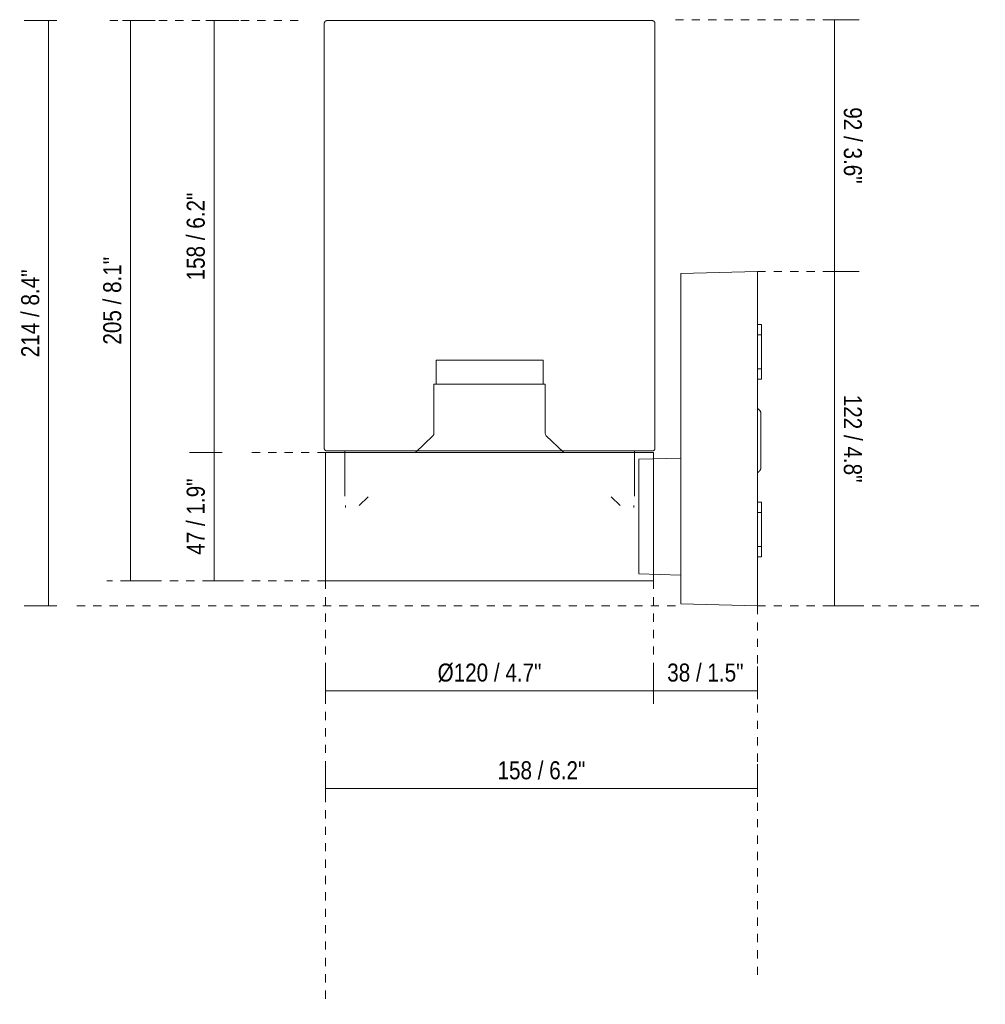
# Model space of a CAD drawing. Header units: millimetres. Extents: x -3130 to -1958, y 885 to 6569.
# Tile 1 of 4: x -2582 to -2229, y 885 to 1246. Entities that reach past the tile are written whole.
import ezdxf

# ---------------------------------------------------------------- set-up
doc = ezdxf.new("R2010")
doc.units = ezdxf.units.MM
doc.linetypes.add('Dash', pattern=[6, 3, -3])
doc.layers.add('A-ANNO-DIMS', color=7, linetype='Dash', lineweight=9, true_color=0xd2d2d2)
doc.layers.add('A-ANNO-DIMS-3', color=7, linetype='Continuous', lineweight=9)
doc.layers.add('E-LITE-EQPM', color=7, linetype='Continuous', lineweight=20)
doc.styles.add('Arial Narrow', font='ARIALN.TTF', dxfattribs={"height": 6.6})
doc.dimstyles.new('FARO_-_2_2mm_Arial_Narrow_mm_Inch_Left', dxfattribs={"dimscale": 304.8, "dimtxt": 6.754644, "dimasz": 0, "dimexe": 0.029528, "dimexo": 0.0625, "dimgap": 0.004921, "dimtad": 1, "dimdec": 0, "dimzin": 0, "dimdsep": 46, "dimtxsty": 'Arial Narrow', "dimblk1": 'NONE', "dimblk2": 'NONE', "dimsah": 1, "dimcen": 0.09, "dimadec": 0, "dimazin": 0, "dimtfac": 1, "dimtdec": 4, "dimtix": 1, "dimtmove": 0, "dimatfit": 3, "dimfxl": 0.009843, "dimfxlon": 1, "dimtvp": 1, "dimtolj": 1, "dimtzin": 0, "dimarcsym": 2})
doc.dimstyles.new('FARO_-_2_2mm_Arial_Narrow_mm_Inch_Right', dxfattribs={"dimscale": 304.8, "dimtxt": 6.754644, "dimasz": 0, "dimexe": 0.029528, "dimexo": 0.0625, "dimgap": 0.004921, "dimtad": 1, "dimdec": 0, "dimzin": 0, "dimdsep": 46, "dimtxsty": 'Arial Narrow', "dimblk1": 'NONE', "dimblk2": 'NONE', "dimsah": 1, "dimcen": 0.09, "dimadec": 0, "dimazin": 0, "dimtfac": 1, "dimtdec": 4, "dimtix": 1, "dimtmove": 0, "dimatfit": 3, "dimfxl": 0.009843, "dimfxlon": 1, "dimtvp": 1, "dimtolj": 1, "dimtzin": 0, "dimarcsym": 2})

# ---------------------------------------------------------------- blocks, each defined once
blk = doc.blocks.new('WALL - 71743 KILA Dark grey wall lamp transparent-480514-Frontal_PDF')
at = {"layer": 'E-LITE-EQPM'}
for p, q in [((-3129.82, 1244.47), (-3129.82, 1089)), ((-3008.82, 1089), (-3008.82, 1244.47)), ((-2971.35, 1153.73), (-2999.35, 1153)), ((-2971.35, 1031.27), (-2971.35, 1153.73)), ((-2999.35, 1153), (-2999.35, 1032)), ((-2969.85, 1134.27), (-2971.35, 1134.27)), ((-2969.85, 1134.27), (-2969.85, 1124.27)), ((-2969.85, 1130.53), (-2971.35, 1130.53)), ((-2969.85, 1124.27), (-2969.85, 1114.27)), ((-2971.35, 1118), (-2969.85, 1118)), ((-2971.35, 1114.27), (-2969.85, 1114.27)), ((-2970.32, 1102.61), (-2970.28, 1102.53)), ((-2970.02, 1101.59), (-2970.02, 1101.5)), ((-3129.32, 1087.5), (-3129.32, 1040.5)), ((-3009.32, 1087.5), (-3129.32, 1087.5)), ((-3122.32, 1088), (-3122.32, 1071.5)), ((-3016.32, 1071.5), (-3016.32, 1088)), ((-2999.35, 1085.4), (-3014.77, 1084.99)), ((-3014.77, 1084.99), (-3014.77, 1043.01)), ((-3009.32, 1040.5), (-3009.32, 1087.5)), ((-2970.36, 1080.92), (-2970.36, 1080.92)), ((-3113.76, 1071.17), (-3117.02, 1068.09)), ((-3021.61, 1068.09), (-3024.87, 1071.17)), ((-3122.08, 1068.09), (-3122.08, 1067.29)), ((-3016.56, 1067.29), (-3016.56, 1068.09)), ((-2969.85, 1069.25), (-2971.35, 1069.25)), ((-2969.85, 1069.25), (-2969.85, 1059.25)), ((-2969.85, 1065.52), (-2971.35, 1065.52)), ((-2969.85, 1059.25), (-2969.85, 1049.25)), ((-2971.35, 1052.98), (-2969.85, 1052.98)), ((-2971.35, 1049.25), (-2969.85, 1049.25)), ((-2999.35, 1042.6), (-3014.77, 1043.01)), ((-3129.32, 1040.5), (-3009.32, 1040.5)), ((-2971.35, 1031.27), (-2999.35, 1032))]:
    blk.add_line(p, q, dxfattribs=at)
at = {"layer": 'E-LITE-EQPM', "flags": 128}
for points in [[(-3129.82, 1244.47), (-3129.82, 1244.51), (-3129.81, 1244.55), (-3129.81, 1244.59), (-3129.8, 1244.63), (-3129.8, 1244.67), (-3129.79, 1244.71), (-3129.78, 1244.75), (-3129.76, 1244.79), (-3129.75, 1244.83), (-3129.74, 1244.87), (-3129.72, 1244.91), (-3129.7, 1244.94), (-3129.68, 1244.98), (-3129.66, 1245.02), (-3129.64, 1245.05), (-3129.61, 1245.08), (-3129.59, 1245.12), (-3129.56, 1245.15), (-3129.53, 1245.18), (-3129.5, 1245.21), (-3129.47, 1245.24), (-3129.44, 1245.26), (-3129.41, 1245.29), (-3129.38, 1245.31), (-3129.34, 1245.34), (-3129.31, 1245.36), (-3129.27, 1245.38), (-3129.23, 1245.4), (-3129.2, 1245.41), (-3129.16, 1245.43), (-3129.12, 1245.44), (-3129.08, 1245.46), (-3129.04, 1245.47), (-3129, 1245.48), (-3128.96, 1245.48), (-3128.92, 1245.49), (-3128.88, 1245.5), (-3128.84, 1245.5), (-3128.79, 1245.5), (-3128.78, 1245.5)], [(-3009.85, 1245.5), (-3009.9, 1245.5), (-3010.04, 1245.5), (-3010.28, 1245.5), (-3010.61, 1245.5), (-3011.04, 1245.5), (-3011.56, 1245.5), (-3012.17, 1245.5), (-3012.87, 1245.5), (-3013.67, 1245.5), (-3014.55, 1245.5), (-3015.52, 1245.5), (-3016.57, 1245.5), (-3017.71, 1245.5), (-3018.94, 1245.5), (-3020.24, 1245.5), (-3021.62, 1245.5), (-3023.08, 1245.5), (-3024.61, 1245.5), (-3026.22, 1245.5), (-3027.89, 1245.5), (-3029.63, 1245.5), (-3031.43, 1245.5), (-3033.29, 1245.5), (-3035.21, 1245.5), (-3037.19, 1245.5), (-3039.22, 1245.5), (-3041.29, 1245.5), (-3043.41, 1245.5), (-3045.57, 1245.5), (-3047.77, 1245.5), (-3050, 1245.5), (-3052.27, 1245.5), (-3054.56, 1245.5), (-3056.88, 1245.5), (-3059.21, 1245.5), (-3061.56, 1245.5), (-3063.93, 1245.5), (-3066.3, 1245.5), (-3068.68, 1245.5), (-3071.05, 1245.5), (-3073.43, 1245.5), (-3075.8, 1245.5), (-3078.16, 1245.5), (-3080.5, 1245.5), (-3082.83, 1245.5), (-3085.13, 1245.5), (-3087.41, 1245.5), (-3089.66, 1245.5), (-3091.88, 1245.5), (-3094.06, 1245.5), (-3096.21, 1245.5), (-3098.31, 1245.5), (-3100.36, 1245.5), (-3102.36, 1245.5), (-3104.31, 1245.5), (-3106.21, 1245.5), (-3108.04, 1245.5), (-3109.82, 1245.5), (-3111.53, 1245.5), (-3113.17, 1245.5), (-3114.74, 1245.5), (-3116.24, 1245.5), (-3117.66, 1245.5), (-3119.01, 1245.5), (-3120.27, 1245.5), (-3121.46, 1245.5), (-3122.56, 1245.5), (-3123.58, 1245.5), (-3124.51, 1245.5), (-3125.35, 1245.5), (-3126.1, 1245.5), (-3126.76, 1245.5), (-3127.33, 1245.5), (-3127.8, 1245.5), (-3128.19, 1245.5), (-3128.48, 1245.5), (-3128.67, 1245.5), (-3128.77, 1245.5), (-3128.78, 1245.5)], [(-3128.78, 1245.5), (-3128.74, 1245.5), (-3128.59, 1245.5), (-3128.36, 1245.5), (-3128.02, 1245.5), (-3127.6, 1245.5), (-3127.47, 1245.5)], [(-3011.17, 1245.5), (-3010.83, 1245.5), (-3010.45, 1245.5), (-3010.16, 1245.5), (-3009.97, 1245.5), (-3009.87, 1245.5), (-3009.85, 1245.5)], [(-3009.85, 1245.5), (-3009.81, 1245.5), (-3009.77, 1245.5), (-3009.73, 1245.49), (-3009.69, 1245.49), (-3009.65, 1245.48), (-3009.61, 1245.47), (-3009.57, 1245.46), (-3009.53, 1245.45), (-3009.49, 1245.43), (-3009.45, 1245.42), (-3009.41, 1245.4), (-3009.38, 1245.38), (-3009.34, 1245.36), (-3009.3, 1245.34), (-3009.27, 1245.32), (-3009.24, 1245.3), (-3009.2, 1245.27), (-3009.17, 1245.24), (-3009.14, 1245.22), (-3009.11, 1245.19), (-3009.08, 1245.16), (-3009.06, 1245.12), (-3009.03, 1245.09), (-3009.01, 1245.06), (-3008.98, 1245.02), (-3008.96, 1244.99), (-3008.94, 1244.95), (-3008.92, 1244.92), (-3008.91, 1244.88), (-3008.89, 1244.84), (-3008.88, 1244.8), (-3008.86, 1244.76), (-3008.85, 1244.72), (-3008.84, 1244.68), (-3008.83, 1244.64), (-3008.83, 1244.6), (-3008.82, 1244.56), (-3008.82, 1244.52), (-3008.82, 1244.48), (-3008.82, 1244.47)], [(-2971.35, 1103.52), (-2971.3, 1103.5), (-2971.22, 1103.46), (-2971.14, 1103.42), (-2971.06, 1103.37), (-2970.99, 1103.32), (-2970.92, 1103.27), (-2970.85, 1103.21), (-2970.78, 1103.16), (-2970.71, 1103.1), (-2970.65, 1103.03)], [(-2971.35, 1103.52), (-2971.3, 1103.5), (-2971.22, 1103.46), (-2971.14, 1103.42), (-2971.06, 1103.37), (-2970.99, 1103.32), (-2970.92, 1103.27), (-2970.85, 1103.21), (-2970.78, 1103.16), (-2970.71, 1103.1), (-2970.65, 1103.03), (-2970.59, 1102.97), (-2970.53, 1102.9), (-2970.47, 1102.83), (-2970.42, 1102.76), (-2970.37, 1102.68), (-2970.32, 1102.61), (-2970.28, 1102.53), (-2970.24, 1102.45), (-2970.2, 1102.37), (-2970.17, 1102.29), (-2970.14, 1102.2), (-2970.11, 1102.12), (-2970.09, 1102.03), (-2970.07, 1101.94), (-2970.05, 1101.86), (-2970.04, 1101.77), (-2970.03, 1101.68), (-2970.02, 1101.59), (-2970.02, 1101.5), (-2970.02, 1101.48)], [(-2970.53, 1102.9), (-2970.47, 1102.83), (-2970.42, 1102.76), (-2970.38, 1102.7)], [(-2970.2, 1102.37), (-2970.17, 1102.29), (-2970.14, 1102.2), (-2970.11, 1102.12)], [(-2970.09, 1102.03), (-2970.07, 1101.94), (-2970.06, 1101.92)], [(-2970.02, 1091.79), (-2970.02, 1092.18), (-2970.02, 1092.56), (-2970.02, 1092.95), (-2970.02, 1093.33), (-2970.02, 1093.72), (-2970.02, 1094.09), (-2970.02, 1094.47), (-2970.02, 1094.84), (-2970.02, 1095.2), (-2970.02, 1095.56), (-2970.02, 1095.92), (-2970.02, 1096.26), (-2970.02, 1096.6), (-2970.02, 1096.94), (-2970.02, 1097.26), (-2970.02, 1097.57), (-2970.02, 1097.88), (-2970.02, 1098.18), (-2970.02, 1098.46), (-2970.02, 1098.74), (-2970.02, 1099), (-2970.02, 1099.26), (-2970.02, 1099.5), (-2970.02, 1099.73), (-2970.02, 1099.94), (-2970.02, 1100.14), (-2970.02, 1100.33), (-2970.02, 1100.51), (-2970.02, 1100.67), (-2970.02, 1100.82), (-2970.02, 1100.95), (-2970.02, 1101.07), (-2970.02, 1101.17), (-2970.02, 1101.26), (-2970.02, 1101.34), (-2970.02, 1101.39), (-2970.02, 1101.44), (-2970.02, 1101.46), (-2970.02, 1101.48), (-2970.02, 1101.48)], [(-2970.02, 1101.48), (-2970.02, 1101.47), (-2970.02, 1101.45), (-2970.02, 1101.41), (-2970.02, 1101.35), (-2970.02, 1101.28), (-2970.02, 1101.2), (-2970.02, 1101.1), (-2970.02, 1100.98), (-2970.02, 1100.86), (-2970.02, 1100.71), (-2970.02, 1100.55), (-2970.02, 1100.38), (-2970.02, 1100.2), (-2970.02, 1100), (-2970.02, 1099.78), (-2970.02, 1099.56), (-2970.02, 1099.32), (-2970.02, 1099.07), (-2970.02, 1098.81), (-2970.02, 1098.54), (-2970.02, 1098.26), (-2970.02, 1097.96), (-2970.02, 1097.66), (-2970.02, 1097.35), (-2970.02, 1097.02), (-2970.02, 1096.69), (-2970.02, 1096.36), (-2970.02, 1096.25)], [(-2970.02, 1096.22), (-2970.02, 1096.01), (-2970.02, 1095.66), (-2970.02, 1095.3), (-2970.02, 1094.94), (-2970.02, 1094.57), (-2970.02, 1094.19), (-2970.02, 1093.82), (-2970.02, 1093.44), (-2970.02, 1093.05), (-2970.02, 1092.67), (-2970.02, 1092.28), (-2970.02, 1091.9), (-2970.02, 1091.79)], [(-3128.81, 1088), (-3128.85, 1088), (-3128.89, 1088), (-3128.93, 1088.01), (-3128.97, 1088.01), (-3129.01, 1088.02), (-3129.05, 1088.03), (-3129.09, 1088.04), (-3129.13, 1088.05), (-3129.17, 1088.06), (-3129.2, 1088.08), (-3129.24, 1088.1), (-3129.28, 1088.11), (-3129.31, 1088.13), (-3129.35, 1088.15), (-3129.38, 1088.18), (-3129.41, 1088.2), (-3129.44, 1088.22), (-3129.48, 1088.25), (-3129.51, 1088.28), (-3129.53, 1088.3), (-3129.56, 1088.33), (-3129.59, 1088.36), (-3129.61, 1088.4), (-3129.64, 1088.43), (-3129.66, 1088.46), (-3129.68, 1088.5), (-3129.7, 1088.53), (-3129.72, 1088.57), (-3129.73, 1088.6), (-3129.75, 1088.64), (-3129.76, 1088.68), (-3129.77, 1088.72), (-3129.79, 1088.75), (-3129.79, 1088.79), (-3129.8, 1088.83), (-3129.81, 1088.87), (-3129.81, 1088.91), (-3129.82, 1088.95), (-3129.82, 1088.99), (-3129.82, 1089)], [(-3008.82, 1089), (-3008.82, 1088.96), (-3008.82, 1088.92), (-3008.83, 1088.88), (-3008.83, 1088.84), (-3008.84, 1088.8), (-3008.85, 1088.76), (-3008.86, 1088.73), (-3008.87, 1088.69), (-3008.88, 1088.65), (-3008.9, 1088.61), (-3008.91, 1088.58), (-3008.93, 1088.54), (-3008.95, 1088.5), (-3008.97, 1088.47), (-3008.99, 1088.44), (-3009.02, 1088.4), (-3009.04, 1088.37), (-3009.07, 1088.34), (-3009.1, 1088.31), (-3009.12, 1088.28), (-3009.15, 1088.26), (-3009.18, 1088.23), (-3009.21, 1088.21), (-3009.25, 1088.18), (-3009.28, 1088.16), (-3009.31, 1088.14), (-3009.35, 1088.12), (-3009.39, 1088.1), (-3009.42, 1088.08), (-3009.46, 1088.07), (-3009.5, 1088.05), (-3009.53, 1088.04), (-3009.57, 1088.03), (-3009.61, 1088.02), (-3009.65, 1088.01), (-3009.69, 1088.01), (-3009.73, 1088), (-3009.77, 1088), (-3009.81, 1088), (-3009.82, 1088)], [(-2970.02, 1091.79), (-2970.02, 1091.4), (-2970.02, 1091.02), (-2970.02, 1090.63), (-2970.02, 1090.25), (-2970.02, 1089.87), (-2970.02, 1089.49), (-2970.02, 1089.11), (-2970.02, 1088.74), (-2970.02, 1088.38), (-2970.02, 1088.02), (-2970.02, 1087.67), (-2970.02, 1087.32), (-2970.02, 1086.98), (-2970.02, 1086.65), (-2970.02, 1086.32), (-2970.02, 1086.01), (-2970.02, 1085.7), (-2970.02, 1085.4), (-2970.02, 1085.12), (-2970.02, 1084.84), (-2970.02, 1084.58), (-2970.02, 1084.33), (-2970.02, 1084.09), (-2970.02, 1083.86), (-2970.02, 1083.64), (-2970.02, 1083.44), (-2970.02, 1083.25), (-2970.02, 1083.07), (-2970.02, 1082.91), (-2970.02, 1082.76), (-2970.02, 1082.63), (-2970.02, 1082.51), (-2970.02, 1082.41), (-2970.02, 1082.32), (-2970.02, 1082.25), (-2970.02, 1082.19), (-2970.02, 1082.15), (-2970.02, 1082.12), (-2970.02, 1082.11), (-2970.02, 1082.11)], [(-2970.02, 1082.11), (-2970.02, 1082.11), (-2970.02, 1082.14), (-2970.02, 1082.18), (-2970.02, 1082.23), (-2970.02, 1082.3), (-2970.02, 1082.38), (-2970.02, 1082.48), (-2970.02, 1082.6), (-2970.02, 1082.73), (-2970.02, 1082.87), (-2970.02, 1083.03), (-2970.02, 1083.2), (-2970.02, 1083.39), (-2970.02, 1083.58), (-2970.02, 1083.8), (-2970.02, 1084.02), (-2970.02, 1084.26), (-2970.02, 1084.51), (-2970.02, 1084.77), (-2970.02, 1085.04), (-2970.02, 1085.33), (-2970.02, 1085.62), (-2970.02, 1085.92), (-2970.02, 1086.24), (-2970.02, 1086.56), (-2970.02, 1086.89), (-2970.02, 1087.23), (-2970.02, 1087.57), (-2970.02, 1087.92), (-2970.02, 1088.28), (-2970.02, 1088.65), (-2970.02, 1089.01), (-2970.02, 1089.39), (-2970.02, 1089.76), (-2970.02, 1090.14), (-2970.02, 1090.53), (-2970.02, 1090.91), (-2970.02, 1091.3), (-2970.02, 1091.69), (-2970.02, 1091.79)], [(-3128.81, 1088), (-3128.77, 1088), (-3128.62, 1088), (-3128.39, 1088), (-3128.05, 1088), (-3127.63, 1088), (-3127.11, 1088), (-3126.5, 1088), (-3125.79, 1088), (-3125, 1088), (-3124.12, 1088), (-3123.15, 1088), (-3122.09, 1088), (-3120.95, 1088), (-3119.73, 1088), (-3118.42, 1088), (-3117.04, 1088), (-3115.58, 1088), (-3114.05, 1088), (-3112.44, 1088), (-3110.77, 1088), (-3109.03, 1088), (-3107.23, 1088), (-3105.36, 1088), (-3103.44, 1088), (-3101.46, 1088), (-3099.44, 1088), (-3097.36, 1088), (-3095.24, 1088), (-3093.08, 1088), (-3090.88, 1088), (-3088.64, 1088), (-3086.38, 1088), (-3084.08, 1088), (-3081.77, 1088), (-3079.43, 1088), (-3077.08, 1088), (-3074.71, 1088), (-3072.34, 1088), (-3069.96, 1088), (-3067.58, 1088), (-3065.2, 1088), (-3062.83, 1088), (-3060.47, 1088), (-3058.13, 1088), (-3055.8, 1088), (-3053.49, 1088), (-3051.21, 1088), (-3048.96, 1088), (-3046.74, 1088), (-3044.56, 1088), (-3042.42, 1088), (-3040.32, 1088), (-3038.26, 1088), (-3036.26, 1088), (-3034.3, 1088), (-3032.41, 1088), (-3030.57, 1088), (-3028.8, 1088), (-3027.09, 1088), (-3025.45, 1088), (-3023.87, 1088), (-3022.38, 1088), (-3020.95, 1088), (-3019.6, 1088), (-3018.34, 1088), (-3017.15, 1088), (-3016.05, 1088), (-3015.03, 1088), (-3014.1, 1088), (-3013.26, 1088), (-3012.51, 1088), (-3011.85, 1088), (-3011.28, 1088), (-3010.8, 1088), (-3010.42, 1088), (-3010.13, 1088), (-3009.94, 1088), (-3009.84, 1088), (-3009.82, 1088)], [(-3127.52, 1088), (-3127.84, 1088), (-3128.22, 1088), (-3128.51, 1088), (-3128.7, 1088), (-3128.8, 1088), (-3128.81, 1088)], [(-3009.82, 1088), (-3009.87, 1088), (-3010.01, 1088), (-3010.25, 1088), (-3010.58, 1088), (-3011.01, 1088), (-3011.11, 1088)], [(-2970.02, 1082.11), (-2970.02, 1082.02), (-2970.02, 1081.93), (-2970.03, 1081.84), (-2970.04, 1081.75), (-2970.06, 1081.66), (-2970.08, 1081.57), (-2970.1, 1081.49), (-2970.13, 1081.4), (-2970.16, 1081.32), (-2970.19, 1081.23), (-2970.23, 1081.15), (-2970.27, 1081.07), (-2970.31, 1080.99), (-2970.36, 1080.92), (-2970.41, 1080.84), (-2970.46, 1080.77), (-2970.51, 1080.7), (-2970.57, 1080.63), (-2970.63, 1080.57), (-2970.69, 1080.5), (-2970.76, 1080.44), (-2970.83, 1080.38), (-2970.9, 1080.33), (-2970.97, 1080.27), (-2971.04, 1080.22), (-2971.12, 1080.18), (-2971.2, 1080.13), (-2971.28, 1080.09), (-2971.35, 1080.06)], [(-2970.06, 1081.66), (-2970.08, 1081.57), (-2970.1, 1081.51)], [(-2970.02, 1082.11), (-2970.02, 1082.02), (-2970.02, 1081.93)], [(-2970.38, 1080.88), (-2970.41, 1080.84), (-2970.46, 1080.77), (-2970.51, 1080.7), (-2970.57, 1080.63), (-2970.63, 1080.57), (-2970.69, 1080.5), (-2970.76, 1080.44), (-2970.83, 1080.38), (-2970.9, 1080.33), (-2970.97, 1080.27), (-2971.04, 1080.22), (-2971.12, 1080.18), (-2971.2, 1080.13), (-2971.28, 1080.09), (-2971.35, 1080.06)]]:
    blk.add_lwpolyline(points, dxfattribs=at)
blk = doc.blocks.new('DIMBLOCK4-Frontal_PDF')
at = {"layer": 'A-ANNO-DIMS-3', "color": 251, "true_color": 0x5b5b5b}
for p, q in [((-2541.42, 1245.5), (-2544.42, 1245.5)), ((-2541.75, 1245.5), (-2532.42, 1245.5)), ((-2541.42, 1245.5), (-2541.42, 1040.5)), ((-2541.42, 1040.5), (-2544.42, 1040.5)), ((-2541.75, 1040.5), (-2532.42, 1040.5))]:
    blk.add_line(p, q, dxfattribs=at)
at = {"layer": 'A-ANNO-DIMS-3', "color": 0, "insert": (-2551.45, 1126.92), "char_height": 6.6, "width": 38.598, "attachment_point": 1, "rotation": 90, "line_spacing_factor": 0.974696, "style": 'Arial Narrow'}
blk.add_mtext('205 / 8.1"', dxfattribs=at)
blk = doc.blocks.new('_None')
blk = doc.blocks.new('DIMBLOCK5-Frontal_PDF')
at = {"layer": 'A-ANNO-DIMS-3', "color": 251, "true_color": 0x5b5b5b}
for p, q in [((-2510.86, 1245.5), (-2513.86, 1245.5)), ((-2511.2, 1245.5), (-2501.86, 1245.5)), ((-2510.86, 1245.5), (-2510.86, 1087.5)), ((-2507.86, 1087.5), (-2519.86, 1087.5)), ((-2510.86, 1087.5), (-2507.86, 1087.5))]:
    blk.add_line(p, q, dxfattribs=at)
at = {"layer": 'A-ANNO-DIMS-3', "color": 0, "insert": (-2520.89, 1150.42), "char_height": 6.6, "width": 38.598, "attachment_point": 1, "rotation": 90, "line_spacing_factor": 0.974696, "style": 'Arial Narrow'}
blk.add_mtext('158 / 6.2"', dxfattribs=at)
blk = doc.blocks.new('DIMBLOCK6-Frontal_PDF')
at = {"layer": 'A-ANNO-DIMS-3', "color": 251, "true_color": 0x5b5b5b}
for p, q in [((-2507.86, 1087.5), (-2519.86, 1087.5)), ((-2510.86, 1087.5), (-2510.86, 1040.5)), ((-2510.86, 1087.5), (-2507.86, 1087.5)), ((-2510.86, 1040.5), (-2513.86, 1040.5)), ((-2511.2, 1040.5), (-2501.86, 1040.5))]:
    blk.add_line(p, q, dxfattribs=at)
at = {"layer": 'A-ANNO-DIMS-3', "color": 0, "insert": (-2520.89, 1050.01), "char_height": 6.6, "width": 33.5802, "attachment_point": 1, "rotation": 90, "line_spacing_factor": 0.974696, "style": 'Arial Narrow'}
blk.add_mtext('47 / 1.9"', dxfattribs=at)
blk = doc.blocks.new('DIMBLOCK7-Frontal_PDF')
at = {"layer": 'A-ANNO-DIMS-3', "color": 251, "true_color": 0x5b5b5b}
for p, q in [((-2470.06, 999.84), (-2470.06, 1009.18)), ((-2350.06, 999.84), (-2350.06, 1009.18)), ((-2470.06, 1000.18), (-2350.06, 1000.18)), ((-2470.06, 1000.18), (-2470.06, 997.18)), ((-2350.06, 1000.18), (-2350.06, 997.18))]:
    blk.add_line(p, q, dxfattribs=at)
at = {"layer": 'A-ANNO-DIMS-3', "color": 0, "insert": (-2429.09, 1010.21), "char_height": 6.6, "width": 45.6743, "attachment_point": 1, "line_spacing_factor": 0.974696, "style": 'Arial Narrow'}
blk.add_mtext('Ø120 / 4.7"', dxfattribs=at)
blk = doc.blocks.new('DIMBLOCK8-Frontal_PDF')
at = {"layer": 'A-ANNO-DIMS-3', "color": 251, "true_color": 0x5b5b5b}
for p, q in [((-2470.06, 964.09), (-2470.06, 973.42)), ((-2312.09, 964.09), (-2312.09, 973.42)), ((-2470.06, 964.42), (-2312.09, 964.42)), ((-2470.06, 964.42), (-2470.06, 961.42)), ((-2312.09, 964.42), (-2312.09, 961.42))]:
    blk.add_line(p, q, dxfattribs=at)
at = {"layer": 'A-ANNO-DIMS-3', "color": 0, "insert": (-2407.16, 974.45), "char_height": 6.6, "width": 38.598, "attachment_point": 1, "line_spacing_factor": 0.974696, "style": 'Arial Narrow'}
blk.add_mtext('158 / 6.2"', dxfattribs=at)
blk = doc.blocks.new('DIMBLOCK9-Frontal_PDF')
at = {"layer": 'A-ANNO-DIMS-3', "color": 251, "true_color": 0x5b5b5b}
for p, q in [((-2568.42, 1245.5), (-2580.42, 1245.5)), ((-2571.42, 1245.5), (-2571.42, 1031.27)), ((-2571.42, 1245.5), (-2568.42, 1245.5)), ((-2568.42, 1031.27), (-2580.42, 1031.27)), ((-2571.42, 1031.27), (-2568.42, 1031.27))]:
    blk.add_line(p, q, dxfattribs=at)
at = {"layer": 'A-ANNO-DIMS-3', "color": 0, "insert": (-2581.45, 1122.3), "char_height": 6.6, "width": 38.598, "attachment_point": 1, "rotation": 90, "line_spacing_factor": 0.974696, "style": 'Arial Narrow'}
blk.add_mtext('214 / 8.4"', dxfattribs=at)
blk = doc.blocks.new('DIMBLOCK10-Frontal_PDF')
at = {"layer": 'A-ANNO-DIMS-3', "color": 251, "true_color": 0x5b5b5b}
for p, q in [((-2350.06, 999.84), (-2350.06, 1009.18)), ((-2312.09, 999.84), (-2312.09, 1009.18)), ((-2350.06, 1000.18), (-2312.09, 1000.18)), ((-2350.06, 1000.18), (-2350.06, 997.18)), ((-2312.09, 1000.18), (-2312.09, 997.18))]:
    blk.add_line(p, q, dxfattribs=at)
at = {"layer": 'A-ANNO-DIMS-3', "color": 0, "insert": (-2345.07, 1010.21), "char_height": 6.6, "width": 33.5802, "attachment_point": 1, "line_spacing_factor": 0.974696, "style": 'Arial Narrow'}
blk.add_mtext('38 / 1.5"', dxfattribs=at)
blk = doc.blocks.new('DIMBLOCK11-Frontal_PDF')
at = {"layer": 'A-ANNO-DIMS-3', "color": 251, "true_color": 0x5b5b5b}
for p, q in [((-2283.88, 1245.83), (-2286.88, 1245.83)), ((-2284.22, 1245.83), (-2274.88, 1245.83)), ((-2283.88, 1245.83), (-2283.88, 1153.73)), ((-2283.88, 1153.73), (-2286.88, 1153.73)), ((-2284.22, 1153.73), (-2274.88, 1153.73))]:
    blk.add_line(p, q, dxfattribs=at)
at = {"layer": 'A-ANNO-DIMS-3', "color": 0, "insert": (-2273.85, 1213.77), "char_height": 6.6, "width": 33.5802, "attachment_point": 1, "rotation": 270, "line_spacing_factor": 0.974696, "style": 'Arial Narrow'}
blk.add_mtext('92 / 3.6"', dxfattribs=at)
blk = doc.blocks.new('DIMBLOCK12-Frontal_PDF')
at = {"layer": 'A-ANNO-DIMS-3', "color": 251, "true_color": 0x5b5b5b}
for p, q in [((-2283.88, 1153.73), (-2286.88, 1153.73)), ((-2284.22, 1153.73), (-2274.88, 1153.73)), ((-2283.88, 1153.73), (-2283.88, 1031.27)), ((-2283.88, 1031.27), (-2286.88, 1031.27)), ((-2284.22, 1031.27), (-2274.88, 1031.27))]:
    blk.add_line(p, q, dxfattribs=at)
at = {"layer": 'A-ANNO-DIMS-3', "color": 0, "insert": (-2273.85, 1108.58), "char_height": 6.6, "width": 38.598, "attachment_point": 1, "rotation": 270, "line_spacing_factor": 0.974696, "style": 'Arial Narrow'}
blk.add_mtext('122 / 4.8"', dxfattribs=at)

msp = doc.modelspace()

# ---------------------------------------------------------------- linework, layer by layer
at = {"layer": 'A-ANNO-DIMS'}
for p, q in [((-2480.06, 1245.5), (-2550.06, 1245.5)), ((-2342.09, 1245.83), (-2277.09, 1245.83)), ((-2312.09, 1153.73), (-2277.09, 1153.73)), ((-2470.06, 1087.5), (-2500.06, 1087.5)), ((-2470.06, 1040.5), (-2550.06, 1040.5)), ((-2470.06, 1040.5), (-2470.06, 885.5)), ((-2350.06, 1040.5), (-2350.06, 995.21)), ((-2342.09, 1031.27), (-2562.35, 1031.27)), ((-2312.09, 1031.27), (-2228.69, 1031.27)), ((-2312.09, 1031.27), (-2312.09, 896.27))]:
    msp.add_line(p, q, dxfattribs=at)
at = {"layer": 'E-LITE-EQPM'}
for p, q in [((-2429.61, 1121.25), (-2429.61, 1112.5)), ((-2429.61, 1121.25), (-2390.51, 1121.25)), ((-2390.51, 1121.25), (-2390.51, 1112.5)), ((-2430.41, 1112.5), (-2430.41, 1094.47)), ((-2430.41, 1112.5), (-2389.71, 1112.5)), ((-2389.71, 1112.5), (-2389.71, 1094.47)), ((-2437.22, 1087.5), (-2430.81, 1093.55)), ((-2382.9, 1087.5), (-2389.31, 1093.55))]:
    msp.add_line(p, q, dxfattribs=at)
for centre, start, end in [((-2431.67, 1094.47), 313.3624, 0), ((-2388.45, 1094.47), 180, 226.6376)]:
    msp.add_arc(centre, 1.26, start, end, dxfattribs=at)

# ---------------------------------------------------------------- block references
msp.add_blockref('WALL - 71743 KILA Dark grey wall lamp transparent-480514-Frontal_PDF', (659.26, 0), dxfattribs=at)

# ---------------------------------------------------------------- dimensions: what is measured, and where the dimension line sits
at = {"layer": 'A-ANNO-DIMS', "color": 251, "linetype": 'Continuous', "true_color": 0x5b5b5b}
for base, p1, p2, dimstyle, override, picture, middle in [((-2571.42, 1031.27), (-2568.42, 1245.5), (-2568.42, 1031.27), 'FARO_-_2_2mm_Arial_Narrow_mm_Inch_Left', {"dimpost": '<>', "dimfxl": 214.233206}, 'DIMBLOCK9-Frontal_PDF', (-2577.19, 1138.38)), ((-2541.42, 1040.5), (-2544.42, 1245.5), (-2544.42, 1040.5), 'FARO_-_2_2mm_Arial_Narrow_mm_Inch_Left', {"dimpost": '<>', "dimfxl": 205}, 'DIMBLOCK4-Frontal_PDF', (-2547.19, 1143)), ((-2510.86, 1087.5), (-2513.86, 1245.5), (-2507.86, 1087.5), 'FARO_-_2_2mm_Arial_Narrow_mm_Inch_Left', {"dimpost": '<>', "dimfxl": 158.113883}, 'DIMBLOCK5-Frontal_PDF', (-2516.64, 1166.5)), ((-2283.88, 1153.73), (-2286.88, 1245.83), (-2286.88, 1153.73), 'FARO_-_2_2mm_Arial_Narrow_mm_Inch_Right', {"dimtad": 4, "dimpost": '<>', "dimfxl": 92.09569}, 'DIMBLOCK11-Frontal_PDF', (-2278.11, 1199.78)), ((-2283.88, 1031.27), (-2286.88, 1153.73), (-2286.88, 1031.27), 'FARO_-_2_2mm_Arial_Narrow_mm_Inch_Right', {"dimtad": 4, "dimpost": '<>', "dimfxl": 122.466412}, 'DIMBLOCK12-Frontal_PDF', (-2278.11, 1092.5)), ((-2510.86, 1040.5), (-2507.86, 1087.5), (-2513.86, 1040.5), 'FARO_-_2_2mm_Arial_Narrow_mm_Inch_Left', {"dimpost": '<>', "dimfxl": 47.381431}, 'DIMBLOCK6-Frontal_PDF', (-2516.64, 1064))]:
    dim = msp.add_linear_dim(base=base, p1=p1, p2=p2, angle=90, dimstyle=dimstyle, override=override, dxfattribs=at)
    dim.commit()
    dim.dimension.update_dxf_attribs({"geometry": picture, "text_midpoint": middle})
dim = msp.add_linear_dim(base=(-2350.06, 1000.18), p1=(-2470.06, 997.18), p2=(-2350.06, 997.18), text='Ø<>', dimstyle='FARO_-_2_2mm_Arial_Narrow_mm_Inch_Left', override={"dimpost": '<>', "dimfxl": 120}, dxfattribs=at)
dim.commit()
dim.dimension.update_dxf_attribs({"geometry": 'DIMBLOCK7-Frontal_PDF', "text_midpoint": (-2410.06, 1006.02)})
for base, p1, p2, override, picture, middle in [((-2312.09, 1000.18), (-2350.06, 997.18), (-2312.09, 997.18), {"dimpost": '<>', "dimfxl": 37.969974}, 'DIMBLOCK10-Frontal_PDF', (-2331.07, 1005.95)), ((-2312.09, 964.42), (-2470.06, 961.42), (-2312.09, 961.42), {"dimpost": '<>', "dimfxl": 157.969974}, 'DIMBLOCK8-Frontal_PDF', (-2391.07, 970.19))]:
    dim = msp.add_linear_dim(base=base, p1=p1, p2=p2, dimstyle='FARO_-_2_2mm_Arial_Narrow_mm_Inch_Left', override=override, dxfattribs=at)
    dim.commit()
    dim.dimension.update_dxf_attribs({"geometry": picture, "text_midpoint": middle})

doc.saveas('drawing.dxf')
